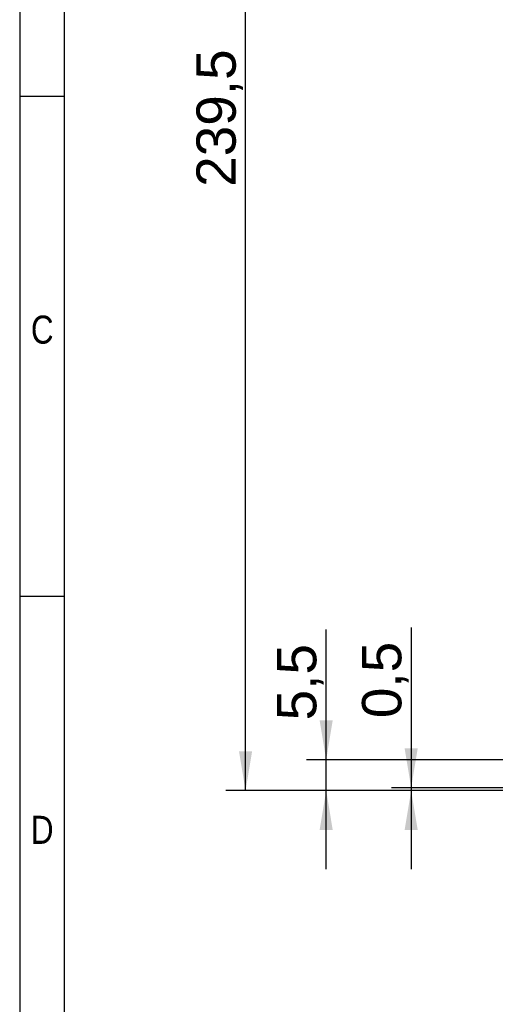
# Model space of a CAD drawing. Header units: millimetres. Extents: x 16 to 406, y 5 to 285.
# Tile 2 of 14: x 16 to 58, y 111 to 198. Entities that reach past the tile are written whole.
import ezdxf
from ezdxf.enums import TextEntityAlignment as Align

# ---------------------------------------------------------------- set-up
doc = ezdxf.new("R2010")
doc.units = ezdxf.units.MM
doc.layers.add('10', color=7, linetype='Continuous')
doc.layers.add('Default', color=7, linetype='Continuous')
doc.styles.add('SEACAD_Arial', font='arial.ttf')
doc.dimstyles.new('ISO', dxfattribs={"dimtxt": 3.5, "dimasz": 3.5, "dimexe": 1.75, "dimexo": 0, "dimgap": 0.875, "dimtad": 1, "dimlfac": 2, "dimtxsty": 'SEACAD_Arial', "dimblk1": '_SE_FILLED', "dimblk2": '_SE_FILLED', "dimsah": 1, "dimcen": 1.75, "dimadec": 0, "dimazin": 0, "dimtfac": 0.5, "dimtdec": 3, "dimtmove": 0, "dimatfit": 3, "dimfxl": 1, "dimarcsym": 0})

# ---------------------------------------------------------------- blocks, each defined once
blk = doc.blocks.new('DMBLK12')
at = {"layer": 'Default', "linetype": 'Continuous'}
for points in [[(42.371, 136.065), (42.955, 132.565), (43.538, 136.065)], [(42.371, 126.315), (43.538, 126.315), (42.955, 129.815)]]:
    blk.add_hatch(color=7, dxfattribs=at).paths.add_polyline_path(points)
at = {"layer": 'Default', "color": 7, "linetype": 'Continuous'}
for p, q in [((42.955, 122.815), (42.955, 144.134)), ((79.281, 132.565), (41.205, 132.565)), ((60.606, 129.815), (41.205, 129.815))]:
    blk.add_line(p, q, dxfattribs=at)
at = {"layer": 'Default', "color": 7, "linetype": 'Continuous', "style": 'SEACAD_Arial'}
blk.add_text('5,5', height=3.5, rotation=90, dxfattribs=at).set_placement((38.58, 136.061), align=Align.TOP_LEFT)
blk = doc.blocks.new('_SE_FILLED')
at = {"color": 0}
blk.add_line((0, 0), (-1, 0), dxfattribs=at)
blk.add_solid([(0, 0), (-1, -0.1665), (-1, 0.1665), (0, 0)], dxfattribs=at)
blk = doc.blocks.new('DMBLK13')
at = {"layer": 'Default', "linetype": 'Continuous'}
for points in [[(35.193, 246.065), (36.36, 246.065), (35.777, 249.565)], [(35.193, 133.315), (35.777, 129.815), (36.36, 133.315)]]:
    blk.add_hatch(color=7, dxfattribs=at).paths.add_polyline_path(points)
at = {"layer": 'Default', "color": 7, "linetype": 'Continuous'}
for p, q in [((73.606, 249.565), (34.027, 249.565)), ((35.777, 129.815), (35.777, 249.565)), ((60.606, 129.815), (34.027, 129.815))]:
    blk.add_line(p, q, dxfattribs=at)
at = {"layer": 'Default', "color": 7, "linetype": 'Continuous', "style": 'SEACAD_Arial'}
blk.add_text('239,5', height=3.5, rotation=90, dxfattribs=at).set_placement((31.402, 183.526), align=Align.TOP_LEFT)
blk = doc.blocks.new('DMBLK22')
at = {"layer": 'Default', "linetype": 'Continuous'}
for points in [[(49.937, 133.565), (50.521, 130.065), (51.104, 133.565)], [(49.937, 126.315), (51.104, 126.315), (50.521, 129.815)]]:
    blk.add_hatch(color=7, dxfattribs=at).paths.add_polyline_path(points)
at = {"layer": 'Default', "color": 7, "linetype": 'Continuous'}
for p, q in [((50.521, 144.333), (50.521, 122.815)), ((98.856, 130.065), (48.771, 130.065)), ((60.606, 129.815), (48.771, 129.815))]:
    blk.add_line(p, q, dxfattribs=at)
at = {"layer": 'Default', "color": 7, "linetype": 'Continuous', "style": 'SEACAD_Arial'}
blk.add_text('0,5', height=3.5, rotation=90, dxfattribs=at).set_placement((46.146, 136.26), align=Align.TOP_LEFT)

msp = doc.modelspace()

# ---------------------------------------------------------------- linework, layer by layer
at = {"layer": '10', "color": 7, "linetype": 'Continuous'}
for p, q in [((19.6664, 13.5775), (19.6664, 280.5775)), ((19.6664, 191.5775), (15.6664, 191.5775)), ((19.6664, 147.0775), (15.6664, 147.0775))]:
    msp.add_line(p, q, dxfattribs=at)
msp.add_lwpolyline([(405.6664, 13.5775), (405.6664, 284.5775), (15.6664, 284.5775), (15.6664, 13.5775), (405.6664, 13.5775)], dxfattribs=at)

# ---------------------------------------------------------------- texts
at = {"layer": '10', "char_height": 2.5, "width": 1.956532, "attachment_point": 1, "style": 'SEACAD_Arial'}
for s, insert in [('{\\farial rounded mt|b0||i0||c0|p34;\\C7;\\H2.50000002;\\W0.8;C}', (16.6664, 172.0775)), ('{\\farial rounded mt|b0||i0||c0|p34;\\C7;\\H2.50000002;\\W0.8;D}', (16.6664, 127.5775))]:
    msp.add_mtext(s, dxfattribs=dict(at, insert=insert))

# ---------------------------------------------------------------- dimensions: what is measured, and where the dimension line sits
at = {"layer": 'Default', "color": 7, "linetype": 'Continuous'}
for base, p1, p2, picture, middle in [((35.7766, 249.5645), (60.6061, 129.8145), (73.6064, 249.5645), 'DMBLK13', (35.7766, 189.6895)), ((42.9546, 132.5645), (97.7811, 129.8145), (83.8561, 132.5645), 'DMBLK12', (42.9546, 134.8361)), ((50.5207, 129.8145), (98.8561, 130.0645), (97.7811, 129.8145), 'DMBLK22', (50.5207, 135.0353))]:
    dim = msp.add_linear_dim(base=base, p1=p1, p2=p2, angle=90, text='\\A1;<>', dimstyle='ISO', dxfattribs=at)
    dim.commit()
    dim.dimension.update_dxf_attribs({"geometry": picture, "text_midpoint": middle, "dimtype": 160})

doc.saveas('drawing.dxf')
